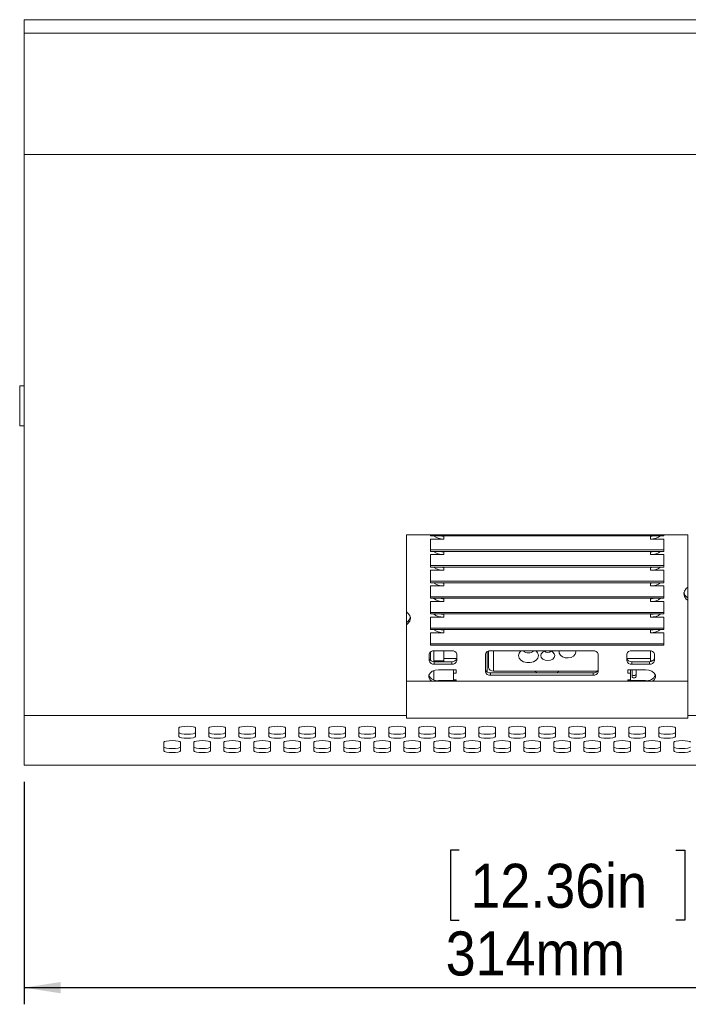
# Model space of a CAD drawing. Header units: millimetres. Extents: x 5 to 273, y 7 to 200.
# Tile 3 of 6: x 62 to 102, y 67 to 126. Entities that reach past the tile are written whole.
import ezdxf

# ---------------------------------------------------------------- set-up
doc = ezdxf.new("R2010")
doc.units = ezdxf.units.MM
doc.layers.add('FORMAT', color=7, linetype='Continuous')
doc.styles.add('SLDTEXTSTYLE0', font='GOTHIC.TTF', dxfattribs={"width": 0.913})
doc.dimstyles.new('SLDDIMSTYLE0', dxfattribs={"dimtxt": 2.645833, "dimasz": 2.2, "dimexe": 0, "dimexo": 0.0625, "dimgap": 0.661458, "dimtad": 1, "dimlfac": 5, "dimrnd": 1e-09, "dimzin": 12, "dimdsep": 46, "dimtxsty": 'SLDTEXTSTYLE0', "dimsah": 1, "dimcen": 0.09, "dimadec": 0, "dimazin": 3, "dimtfac": 1, "dimtofl": 0, "dimtmove": 0, "dimatfit": 3, "dimfxl": 0, "dimfrac": 2, "dimtolj": 1, "dimtzin": 12, "dimarcsym": 0})

# ---------------------------------------------------------------- blocks, each defined once
blk = doc.blocks.new('*D2')
at = {"layer": 'FORMAT'}
for p, q in [((61.939, 80.347), (61.939, 66.985)), ((124.739, 80.347), (124.739, 66.985)), ((88.069, 76.253), (87.532, 76.253)), ((87.532, 76.253), (87.532, 72.049)), ((101.062, 76.253), (101.598, 76.253)), ((101.598, 76.253), (101.598, 72.049)), ((87.532, 72.049), (88.069, 72.049)), ((101.598, 72.049), (101.062, 72.049)), ((61.939, 67.985), (124.739, 67.985))]:
    blk.add_line(p, q, dxfattribs=at)
for points in [[(61.939, 67.985), (64.139, 67.645), (64.139, 68.325)], [(124.739, 67.985), (122.539, 68.325), (122.539, 67.645)]]:
    blk.add_solid(points, dxfattribs=at)
at = {"layer": 'FORMAT', "char_height": 2.6458, "attachment_point": 1, "style": 'SLDTEXTSTYLE0'}
for s, insert in [('12.36in', (88.739, 75.429, -11.349)), ('314mm', (87.252, 71.364, -11.349))]:
    blk.add_mtext(s, dxfattribs=dict(at, insert=insert))

msp = doc.modelspace()

# ---------------------------------------------------------------- linework, layer by layer
at = {"color": 7, "linetype": 'Continuous', "lineweight": 15}
for p, q in [((124.7389, 126.1473), (61.9389, 126.1473)), ((61.9389, 126.1473), (61.9389, 125.3397)), ((124.7389, 125.3397), (61.9389, 125.3397)), ((61.9389, 125.3397), (61.9389, 118.049)), ((124.7389, 118.049), (61.9389, 118.049)), ((61.9389, 118.049), (61.9389, 84.3384)), ((61.9389, 104.1473), (61.6794, 104.1473)), ((61.6794, 101.7473), (61.9389, 101.7473)), ((84.8889, 95.196), (101.7889, 95.196)), ((84.8889, 95.196), (84.8889, 84.3384)), ((86.3389, 95.196), (86.3389, 95.1372)), ((100.3389, 95.1372), (86.3389, 95.1372)), ((87.1389, 94.9435), (86.3389, 94.9435)), ((86.3389, 94.2827), (86.3389, 94.9435)), ((87.1389, 95.1154), (87.1389, 94.9435)), ((99.5389, 94.9435), (99.5389, 95.1154)), ((100.3389, 94.9435), (99.5389, 94.9435)), ((100.3389, 95.1372), (100.3389, 95.196)), ((100.3389, 94.9435), (100.3389, 94.2827)), ((101.7889, 95.196), (101.7889, 84.3384)), ((100.3389, 94.2827), (86.3389, 94.2827)), ((86.3389, 94.2827), (86.3389, 94.1976)), ((100.3389, 94.1976), (86.3389, 94.1976)), ((87.1389, 94.1757), (87.1389, 94.0038)), ((99.5389, 94.0038), (99.5389, 94.1757)), ((100.3389, 94.1976), (100.3389, 94.2827)), ((87.1389, 94.0038), (86.3389, 94.0038)), ((86.3389, 93.343), (86.3389, 94.0038)), ((100.3389, 94.0038), (99.5389, 94.0038)), ((100.3389, 94.0038), (100.3389, 93.343)), ((100.3389, 93.343), (86.3389, 93.343)), ((86.3389, 93.343), (86.3389, 93.2579)), ((100.3389, 93.2579), (86.3389, 93.2579)), ((87.1389, 93.0641), (86.3389, 93.0641)), ((86.3389, 92.4033), (86.3389, 93.0641)), ((87.1389, 93.236), (87.1389, 93.0641)), ((99.5389, 93.0641), (99.5389, 93.236)), ((100.3389, 93.0641), (99.5389, 93.0641)), ((100.3389, 93.2579), (100.3389, 93.343)), ((100.3389, 93.0641), (100.3389, 92.4033)), ((100.3389, 92.4033), (86.3389, 92.4033)), ((86.3389, 92.4033), (86.3389, 92.3182)), ((100.3389, 92.3182), (86.3389, 92.3182)), ((87.1389, 92.2963), (87.1389, 92.1244)), ((99.5389, 92.1244), (99.5389, 92.2963)), ((100.3389, 92.3182), (100.3389, 92.4033)), ((87.1389, 92.1244), (86.3389, 92.1244)), ((86.3389, 91.4637), (86.3389, 92.1244)), ((100.3389, 92.1244), (99.5389, 92.1244)), ((100.3389, 92.1244), (100.3389, 91.4637)), ((100.3389, 91.4637), (86.3389, 91.4637)), ((86.3389, 91.4637), (86.3389, 91.3785)), ((100.3389, 91.3785), (86.3389, 91.3785)), ((87.1389, 91.1847), (86.3389, 91.1847)), ((86.3389, 90.524), (86.3389, 91.1847)), ((87.1389, 91.3566), (87.1389, 91.1847)), ((99.5389, 91.1847), (99.5389, 91.3566)), ((100.3389, 91.1847), (99.5389, 91.1847)), ((100.3389, 91.3785), (100.3389, 91.4637)), ((100.3389, 91.1847), (100.3389, 90.524)), ((100.3389, 90.524), (86.3389, 90.524)), ((86.3389, 90.524), (86.3389, 90.4388)), ((100.3389, 90.4388), (100.3389, 90.524)), ((100.3389, 90.4388), (86.3389, 90.4388)), ((87.1389, 90.245), (86.3389, 90.245)), ((86.3389, 89.5843), (86.3389, 90.245)), ((87.1389, 90.417), (87.1389, 90.245)), ((99.5389, 90.245), (99.5389, 90.417)), ((100.3389, 90.245), (99.5389, 90.245)), ((100.3389, 90.245), (100.3389, 89.5843)), ((100.3389, 89.5843), (86.3389, 89.5843)), ((86.3389, 89.5843), (86.3389, 89.4991)), ((100.3389, 89.4991), (86.3389, 89.4991)), ((87.1389, 89.4773), (87.1389, 89.3054)), ((99.5389, 89.3054), (99.5389, 89.4773)), ((100.3389, 89.4991), (100.3389, 89.5843)), ((87.1389, 89.3054), (86.3389, 89.3054)), ((86.3389, 88.6446), (86.3389, 89.3054)), ((100.3389, 89.3054), (99.5389, 89.3054)), ((100.3389, 89.3054), (100.3389, 88.6446)), ((100.3389, 88.6446), (86.3389, 88.6446)), ((86.3389, 88.6446), (86.3389, 88.5594)), ((100.3389, 88.5594), (86.3389, 88.5594)), ((86.3389, 87.637), (86.3389, 88.1653)), ((86.5389, 87.573), (86.5389, 88.2293)), ((87.6189, 88.2298), (86.5589, 88.2298)), ((87.1389, 87.7654), (87.1389, 88.2298)), ((89.7389, 86.9527), (89.7389, 88.1785)), ((89.8189, 87.218), (89.8189, 88.213)), ((89.9389, 88.2298), (96.0989, 88.2298)), ((95.0589, 88.1526), (95.0471, 88.2298)), ((98.4189, 88.2298), (99.4789, 88.2298)), ((99.5389, 87.7654), (99.5389, 88.2257)), ((100.3389, 88.5594), (100.3389, 88.6446)), ((86.2589, 88.0284), (86.2589, 87.6257)), ((87.1389, 87.6309), (86.5389, 87.6309)), ((86.5589, 87.4243), (86.5589, 87.5726)), ((87.6189, 87.5726), (86.5589, 87.5726)), ((87.9186, 87.7654), (87.1389, 87.7654)), ((87.1389, 87.5726), (87.1389, 87.7654)), ((87.6189, 87.4243), (87.6189, 87.5726)), ((87.9189, 88.0284), (87.9189, 87.6257)), ((89.6389, 88.0284), (89.6389, 86.9545)), ((96.3989, 88.0284), (96.3989, 86.9545)), ((98.1189, 88.0284), (98.1189, 87.6257)), ((99.5389, 87.7654), (98.1192, 87.7654)), ((98.4189, 87.4243), (98.4189, 87.5726)), ((98.4189, 87.5726), (99.4789, 87.5726)), ((99.4789, 87.4243), (99.4789, 87.5726)), ((99.5389, 87.7654), (99.5389, 87.5766)), ((99.69, 87.6309), (99.5389, 87.6309)), ((99.7789, 88.0284), (99.7789, 87.6257)), ((86.5389, 87.0386), (86.5389, 86.4817)), ((87.6189, 87.4243), (86.5589, 87.4243)), ((86.8289, 87.0887), (87.8889, 87.0887)), ((87.7289, 86.8874), (87.7289, 87.0815)), ((87.8889, 87.0887), (87.8889, 86.8874)), ((96.3639, 87.0083), (90.1189, 87.0083)), ((98.1889, 87.0887), (99.2489, 87.0887)), ((98.1889, 87.0887), (98.1889, 86.8874)), ((98.3489, 86.8874), (98.3489, 87.0815)), ((98.4189, 87.4243), (99.4789, 87.4243)), ((98.4389, 87.0533), (98.4389, 86.6774)), ((98.6789, 86.6774), (98.6789, 87.0533)), ((84.8889, 86.3972), (101.7889, 86.3972)), ((87.8889, 86.4315), (86.8289, 86.4315)), ((87.7289, 86.8874), (87.7289, 86.4846)), ((87.7289, 86.8874), (87.8889, 86.8874)), ((87.7289, 86.4846), (87.8889, 86.4846)), ((87.8889, 86.4846), (87.8889, 86.3972)), ((89.9389, 86.7531), (89.9389, 86.9014)), ((89.9389, 86.9014), (96.0989, 86.9014)), ((89.9389, 86.7531), (96.0989, 86.7531)), ((96.0989, 86.7531), (96.0989, 86.9014)), ((98.3489, 86.8874), (98.1889, 86.8874)), ((98.3489, 86.4846), (98.1889, 86.4846)), ((98.1889, 86.4846), (98.1889, 86.3972)), ((99.2489, 86.4315), (98.1889, 86.4315)), ((98.3489, 86.8874), (98.3489, 86.4846)), ((84.8889, 84.3384), (61.9389, 84.3384)), ((61.9389, 84.3384), (61.9389, 81.3473)), ((84.8889, 84.3384), (84.8889, 84.1771)), ((84.8889, 84.1771), (101.7889, 84.1771)), ((124.7389, 84.3384), (101.7889, 84.3384)), ((101.7889, 84.3384), (101.7889, 84.1771)), ((71.2389, 83.0712), (71.2389, 83.5958)), ((72.2389, 83.5958), (72.2389, 83.0712)), ((73.0389, 83.0712), (73.0389, 83.5958)), ((74.0389, 83.5958), (74.0389, 83.0712)), ((74.8389, 83.0712), (74.8389, 83.5958)), ((75.8389, 83.5958), (75.8389, 83.0712)), ((76.6389, 83.0712), (76.6389, 83.5958)), ((77.6389, 83.5958), (77.6389, 83.0712)), ((78.4389, 83.0712), (78.4389, 83.5958)), ((79.4389, 83.5958), (79.4389, 83.0712)), ((80.2389, 83.0712), (80.2389, 83.5958)), ((81.2389, 83.5958), (81.2389, 83.0712)), ((82.0389, 83.0712), (82.0389, 83.5958)), ((83.0389, 83.5958), (83.0389, 83.0712)), ((83.8389, 83.0712), (83.8389, 83.5958)), ((84.8389, 83.5958), (84.8389, 83.0712)), ((85.6389, 83.0712), (85.6389, 83.5958)), ((86.6389, 83.5958), (86.6389, 83.0712)), ((87.4389, 83.0712), (87.4389, 83.5958)), ((88.4389, 83.5958), (88.4389, 83.0712)), ((89.2389, 83.0712), (89.2389, 83.5958)), ((90.2389, 83.5958), (90.2389, 83.0712)), ((91.0389, 83.0712), (91.0389, 83.5958)), ((92.0389, 83.5958), (92.0389, 83.0712)), ((92.8389, 83.5958), (92.8389, 83.0712)), ((93.8389, 83.0712), (93.8389, 83.5958)), ((94.6389, 83.5958), (94.6389, 83.0712)), ((95.6389, 83.0712), (95.6389, 83.5958)), ((96.4389, 83.5958), (96.4389, 83.0712)), ((97.4389, 83.0712), (97.4389, 83.5958)), ((98.2389, 83.5958), (98.2389, 83.0712)), ((99.2389, 83.0712), (99.2389, 83.5958)), ((100.0389, 83.5958), (100.0389, 83.0712)), ((101.0389, 83.0712), (101.0389, 83.5958)), ((70.3389, 82.2092), (70.3389, 82.7339)), ((71.3389, 82.7339), (71.3389, 82.2092)), ((72.1389, 82.2092), (72.1389, 82.7339)), ((73.1389, 82.7339), (73.1389, 82.2092)), ((73.9389, 82.2092), (73.9389, 82.7339)), ((74.9389, 82.7339), (74.9389, 82.2092)), ((75.7389, 82.2092), (75.7389, 82.7339)), ((76.7389, 82.7339), (76.7389, 82.2092)), ((77.5389, 82.2092), (77.5389, 82.7339)), ((78.5389, 82.7339), (78.5389, 82.2092)), ((79.3389, 82.2092), (79.3389, 82.7339)), ((80.3389, 82.7339), (80.3389, 82.2092)), ((81.1389, 82.2092), (81.1389, 82.7339)), ((82.1389, 82.7339), (82.1389, 82.2092)), ((82.9389, 82.2092), (82.9389, 82.7339)), ((83.9389, 82.7339), (83.9389, 82.2092)), ((84.7389, 82.2092), (84.7389, 82.7339)), ((85.7389, 82.7339), (85.7389, 82.2092)), ((86.5389, 82.2092), (86.5389, 82.7339)), ((87.5389, 82.7339), (87.5389, 82.2092)), ((88.3389, 82.2092), (88.3389, 82.7339)), ((89.3389, 82.7339), (89.3389, 82.2092)), ((90.1389, 82.2092), (90.1389, 82.7339)), ((91.1389, 82.7339), (91.1389, 82.2092)), ((91.9389, 82.2092), (91.9389, 82.7339)), ((92.9389, 82.7339), (92.9389, 82.2092)), ((93.7389, 82.7339), (93.7389, 82.2092)), ((94.7389, 82.2092), (94.7389, 82.7339)), ((95.5389, 82.7339), (95.5389, 82.2092)), ((96.5389, 82.2092), (96.5389, 82.7339)), ((97.3389, 82.7339), (97.3389, 82.2092)), ((98.3389, 82.2092), (98.3389, 82.7339)), ((99.1389, 82.7339), (99.1389, 82.2092)), ((100.1389, 82.2092), (100.1389, 82.7339)), ((100.9389, 82.7339), (100.9389, 82.2092)), ((116.3389, 81.3473), (61.9389, 81.3473))]:
    msp.add_line(p, q, dxfattribs=at)
at = {"color": 8, "linetype": 'Continuous', "lineweight": 15}
for p, q in [((61.6794, 104.1473), (61.6794, 101.7473)), ((90.1189, 88.2298), (90.1189, 87.0083)), ((86.8289, 86.3972), (86.8289, 86.4315)), ((99.2489, 86.3972), (99.2489, 86.4315))]:
    msp.add_line(p, q, dxfattribs=at)
at = {"color": 7, "linetype": 'Continuous', "lineweight": 15, "flags": 128}
for points in [[(101.7889, 92.0428), (101.6917, 91.9685), (101.578, 91.8188), (101.5389, 91.6529), (101.578, 91.487), (101.6917, 91.3373), (101.7889, 91.263)], [(84.8889, 89.7863), (84.9861, 89.8606), (85.0997, 90.0103), (85.1389, 90.1763), (85.0997, 90.3422), (84.9861, 90.4919), (84.8939, 90.563)], [(84.8889, 90.5536), (84.891, 90.5575), (84.8939, 90.563)], [(91.7788, 88.2298), (91.7593, 88.2139), (91.6551, 88.0849), (91.6189, 87.9381), (91.6551, 87.7913), (91.7593, 87.6622), (91.9189, 87.5665), (92.1147, 87.5155), (92.3231, 87.5155), (92.5189, 87.5665), (92.6785, 87.6622), (92.7827, 87.7913), (92.8189, 87.9381), (92.8189, 87.9381)], [(93.2785, 88.2298), (93.2182, 88.2156), (93.0819, 88.1505), (92.9909, 88.053), (92.9589, 87.9381), (92.9909, 87.8231), (93.0819, 87.7257), (93.2182, 87.6606), (93.3789, 87.6377), (93.5396, 87.6606), (93.6759, 87.7257), (93.7669, 87.8231), (93.7989, 87.9381), (93.7989, 87.9381)], [(94.0707, 88.2298), (94.0674, 88.2184), (94.0674, 88.0869), (94.1338, 87.9644), (94.2576, 87.8673), (94.4221, 87.8087), (94.605, 87.7966), (94.7818, 87.8325), (94.9284, 87.9117), (95.0251, 88.0235), (95.0589, 88.1526), (95.0589, 88.1526)], [(86.8289, 87.0887), (86.6237, 87.0644), (86.4432, 86.9945), (86.3093, 86.8874), (86.238, 86.7559), (86.238, 86.6161), (86.3093, 86.4846), (86.4107, 86.3972)], [(92.5922, 87.0083), (92.6274, 86.9809), (92.769, 86.9014)], [(93.9088, 86.9014), (94.0503, 86.9809), (94.0856, 87.0083)], [(98.4511, 87.0887), (98.448, 87.0841), (98.4389, 87.0533)], [(98.6789, 87.0533), (98.6698, 87.0841), (98.6667, 87.0887)], [(99.667, 86.3972), (99.7685, 86.4846), (99.8398, 86.6161), (99.8398, 86.7559), (99.7685, 86.8874), (99.6346, 86.9945), (99.4541, 87.0644), (99.2489, 87.0887)], [(98.4389, 86.8257), (98.448, 86.7949), (98.474, 86.7687), (98.513, 86.7513), (98.5589, 86.7452), (98.6048, 86.7513), (98.6437, 86.7687), (98.6698, 86.7949), (98.6789, 86.8257)], [(98.4389, 86.6774), (98.448, 86.6466), (98.474, 86.6205), (98.513, 86.603), (98.5589, 86.5969), (98.6048, 86.603), (98.6437, 86.6205), (98.6698, 86.6466), (98.6789, 86.6774)], [(71.2389, 83.5958), (71.277, 83.6317), (71.3853, 83.6621), (71.5475, 83.6824), (71.7389, 83.6895), (71.9302, 83.6824), (72.0924, 83.6621), (72.2008, 83.6317), (72.2389, 83.5958)], [(73.0389, 83.5958), (73.077, 83.6317), (73.1853, 83.6621), (73.3476, 83.6824), (73.5389, 83.6895), (73.7302, 83.6824), (73.8924, 83.6621), (74.0008, 83.6317), (74.0389, 83.5958)], [(74.8389, 83.5958), (74.877, 83.6317), (74.9853, 83.6621), (75.1475, 83.6824), (75.3389, 83.6895), (75.5302, 83.6824), (75.6924, 83.6621), (75.8008, 83.6317), (75.8389, 83.5958)], [(76.6389, 83.5958), (76.677, 83.6317), (76.7853, 83.6621), (76.9476, 83.6824), (77.1389, 83.6895), (77.3302, 83.6824), (77.4924, 83.6621), (77.6008, 83.6317), (77.6389, 83.5958)], [(78.4389, 83.5958), (78.477, 83.6317), (78.5853, 83.6621), (78.7475, 83.6824), (78.9389, 83.6895), (79.1302, 83.6824), (79.2924, 83.6621), (79.4008, 83.6317), (79.4389, 83.5958)], [(80.2389, 83.5958), (80.277, 83.6317), (80.3853, 83.6621), (80.5476, 83.6824), (80.7389, 83.6895), (80.9302, 83.6824), (81.0924, 83.6621), (81.2008, 83.6317), (81.2389, 83.5958)], [(82.0389, 83.5958), (82.077, 83.6317), (82.1853, 83.6621), (82.3475, 83.6824), (82.5389, 83.6895), (82.7302, 83.6824), (82.8924, 83.6621), (83.0008, 83.6317), (83.0389, 83.5958)], [(83.8389, 83.5958), (83.877, 83.6317), (83.9853, 83.6621), (84.1475, 83.6824), (84.3389, 83.6895), (84.5302, 83.6824), (84.6924, 83.6621), (84.8008, 83.6317), (84.8389, 83.5958)], [(85.6389, 83.5958), (85.677, 83.6317), (85.7853, 83.6621), (85.9475, 83.6824), (86.1389, 83.6895), (86.3302, 83.6824), (86.4924, 83.6621), (86.6008, 83.6317), (86.6389, 83.5958)], [(87.4389, 83.5958), (87.477, 83.6317), (87.5853, 83.6621), (87.7475, 83.6824), (87.9389, 83.6895), (88.1302, 83.6824), (88.2924, 83.6621), (88.4008, 83.6317), (88.4389, 83.5958)], [(89.2389, 83.5958), (89.277, 83.6317), (89.3853, 83.6621), (89.5476, 83.6824), (89.7389, 83.6895), (89.9302, 83.6824), (90.0924, 83.6621), (90.2008, 83.6317), (90.2389, 83.5958)], [(91.0389, 83.5958), (91.077, 83.6317), (91.1853, 83.6621), (91.3475, 83.6824), (91.5389, 83.6895), (91.7302, 83.6824), (91.8924, 83.6621), (92.0008, 83.6317), (92.0389, 83.5958)], [(93.8389, 83.5958), (93.8008, 83.6317), (93.6924, 83.6621), (93.5302, 83.6824), (93.3389, 83.6895), (93.1475, 83.6824), (92.9853, 83.6621), (92.877, 83.6317), (92.8389, 83.5958)], [(95.6389, 83.5958), (95.6008, 83.6317), (95.4924, 83.6621), (95.3302, 83.6824), (95.1389, 83.6895), (94.9475, 83.6824), (94.7853, 83.6621), (94.677, 83.6317), (94.6389, 83.5958)], [(97.4389, 83.5958), (97.4008, 83.6317), (97.2924, 83.6621), (97.1302, 83.6824), (96.9389, 83.6895), (96.7475, 83.6824), (96.5853, 83.6621), (96.477, 83.6317), (96.4389, 83.5958)], [(99.2389, 83.5958), (99.2008, 83.6317), (99.0924, 83.6621), (98.9302, 83.6824), (98.7389, 83.6895), (98.5476, 83.6824), (98.3853, 83.6621), (98.277, 83.6317), (98.2389, 83.5958)], [(101.0389, 83.5958), (101.0008, 83.6317), (100.8924, 83.6621), (100.7302, 83.6824), (100.5389, 83.6895), (100.3475, 83.6824), (100.1853, 83.6621), (100.077, 83.6317), (100.0389, 83.5958)], [(72.2389, 83.3069), (72.2008, 83.2711), (72.0924, 83.2407), (71.9302, 83.2204), (71.7389, 83.2132), (71.5475, 83.2204), (71.3853, 83.2407), (71.277, 83.2711), (71.2389, 83.3069)], [(72.2389, 83.0712), (72.2008, 83.0353), (72.0924, 83.0049), (71.9302, 82.9846), (71.7389, 82.9775), (71.5475, 82.9846), (71.3853, 83.0049), (71.277, 83.0353), (71.2389, 83.0712)], [(74.0389, 83.3069), (74.0008, 83.2711), (73.8924, 83.2407), (73.7302, 83.2204), (73.5389, 83.2132), (73.3476, 83.2204), (73.1853, 83.2407), (73.077, 83.2711), (73.0389, 83.3069)], [(74.0389, 83.0712), (74.0008, 83.0353), (73.8924, 83.0049), (73.7302, 82.9846), (73.5389, 82.9775), (73.3476, 82.9846), (73.1853, 83.0049), (73.077, 83.0353), (73.0389, 83.0712)], [(75.8389, 83.3069), (75.8008, 83.2711), (75.6924, 83.2407), (75.5302, 83.2204), (75.3389, 83.2132), (75.1475, 83.2204), (74.9853, 83.2407), (74.877, 83.2711), (74.8389, 83.3069)], [(75.8389, 83.0712), (75.8008, 83.0353), (75.6924, 83.0049), (75.5302, 82.9846), (75.3389, 82.9775), (75.1475, 82.9846), (74.9853, 83.0049), (74.877, 83.0353), (74.8389, 83.0712)], [(77.6389, 83.3069), (77.6008, 83.2711), (77.4924, 83.2407), (77.3302, 83.2204), (77.1389, 83.2132), (76.9476, 83.2204), (76.7853, 83.2407), (76.677, 83.2711), (76.6389, 83.3069)], [(77.6389, 83.0712), (77.6008, 83.0353), (77.4924, 83.0049), (77.3302, 82.9846), (77.1389, 82.9775), (76.9476, 82.9846), (76.7853, 83.0049), (76.677, 83.0353), (76.6389, 83.0712)], [(79.4389, 83.3069), (79.4008, 83.2711), (79.2924, 83.2407), (79.1302, 83.2204), (78.9389, 83.2132), (78.7475, 83.2204), (78.5853, 83.2407), (78.477, 83.2711), (78.4389, 83.3069)], [(79.4389, 83.0712), (79.4008, 83.0353), (79.2924, 83.0049), (79.1302, 82.9846), (78.9389, 82.9775), (78.7475, 82.9846), (78.5853, 83.0049), (78.477, 83.0353), (78.4389, 83.0712)], [(81.2389, 83.3069), (81.2008, 83.2711), (81.0924, 83.2407), (80.9302, 83.2204), (80.7389, 83.2132), (80.5476, 83.2204), (80.3853, 83.2407), (80.277, 83.2711), (80.2389, 83.3069)], [(81.2389, 83.0712), (81.2008, 83.0353), (81.0924, 83.0049), (80.9302, 82.9846), (80.7389, 82.9775), (80.5476, 82.9846), (80.3853, 83.0049), (80.277, 83.0353), (80.2389, 83.0712)], [(83.0389, 83.3069), (83.0008, 83.2711), (82.8924, 83.2407), (82.7302, 83.2204), (82.5389, 83.2132), (82.3475, 83.2204), (82.1853, 83.2407), (82.077, 83.2711), (82.0389, 83.3069)], [(83.0389, 83.0712), (83.0008, 83.0353), (82.8924, 83.0049), (82.7302, 82.9846), (82.5389, 82.9775), (82.3475, 82.9846), (82.1853, 83.0049), (82.077, 83.0353), (82.0389, 83.0712)], [(84.8389, 83.3069), (84.8008, 83.2711), (84.6924, 83.2407), (84.5302, 83.2204), (84.3389, 83.2132), (84.1475, 83.2204), (83.9853, 83.2407), (83.877, 83.2711), (83.8389, 83.3069)], [(84.8389, 83.0712), (84.8008, 83.0353), (84.6924, 83.0049), (84.5302, 82.9846), (84.3389, 82.9775), (84.1475, 82.9846), (83.9853, 83.0049), (83.877, 83.0353), (83.8389, 83.0712)], [(86.6389, 83.3069), (86.6008, 83.2711), (86.4924, 83.2407), (86.3302, 83.2204), (86.1389, 83.2132), (85.9475, 83.2204), (85.7853, 83.2407), (85.677, 83.2711), (85.6389, 83.3069)], [(86.6389, 83.0712), (86.6008, 83.0353), (86.4924, 83.0049), (86.3302, 82.9846), (86.1389, 82.9775), (85.9475, 82.9846), (85.7853, 83.0049), (85.677, 83.0353), (85.6389, 83.0712)], [(88.4389, 83.3069), (88.4008, 83.2711), (88.2924, 83.2407), (88.1302, 83.2204), (87.9389, 83.2132), (87.7475, 83.2204), (87.5853, 83.2407), (87.477, 83.2711), (87.4389, 83.3069)], [(88.4389, 83.0712), (88.4008, 83.0353), (88.2924, 83.0049), (88.1302, 82.9846), (87.9389, 82.9775), (87.7475, 82.9846), (87.5853, 83.0049), (87.477, 83.0353), (87.4389, 83.0712)], [(90.2389, 83.3069), (90.2008, 83.2711), (90.0924, 83.2407), (89.9302, 83.2204), (89.7389, 83.2132), (89.5476, 83.2204), (89.3853, 83.2407), (89.277, 83.2711), (89.2389, 83.3069)], [(90.2389, 83.0712), (90.2008, 83.0353), (90.0924, 83.0049), (89.9302, 82.9846), (89.7389, 82.9775), (89.5476, 82.9846), (89.3853, 83.0049), (89.277, 83.0353), (89.2389, 83.0712)], [(92.0389, 83.3069), (92.0008, 83.2711), (91.8924, 83.2407), (91.7302, 83.2204), (91.5389, 83.2132), (91.3475, 83.2204), (91.1853, 83.2407), (91.077, 83.2711), (91.0389, 83.3069)], [(92.0389, 83.0712), (92.0008, 83.0353), (91.8924, 83.0049), (91.7302, 82.9846), (91.5389, 82.9775), (91.3475, 82.9846), (91.1853, 83.0049), (91.077, 83.0353), (91.0389, 83.0712)], [(92.8389, 83.3069), (92.877, 83.2711), (92.9853, 83.2407), (93.1475, 83.2204), (93.3389, 83.2132), (93.5302, 83.2204), (93.6924, 83.2407), (93.8008, 83.2711), (93.8389, 83.3069)], [(92.8389, 83.0712), (92.877, 83.0353), (92.9853, 83.0049), (93.1475, 82.9846), (93.3389, 82.9775), (93.5302, 82.9846), (93.6924, 83.0049), (93.8008, 83.0353), (93.8389, 83.0712)], [(94.6389, 83.3069), (94.677, 83.2711), (94.7853, 83.2407), (94.9475, 83.2204), (95.1389, 83.2132), (95.3302, 83.2204), (95.4924, 83.2407), (95.6008, 83.2711), (95.6389, 83.3069)], [(94.6389, 83.0712), (94.677, 83.0353), (94.7853, 83.0049), (94.9475, 82.9846), (95.1389, 82.9775), (95.3302, 82.9846), (95.4924, 83.0049), (95.6008, 83.0353), (95.6389, 83.0712)], [(96.4389, 83.3069), (96.477, 83.2711), (96.5853, 83.2407), (96.7475, 83.2204), (96.9389, 83.2132), (97.1302, 83.2204), (97.2924, 83.2407), (97.4008, 83.2711), (97.4389, 83.3069)], [(96.4389, 83.0712), (96.477, 83.0353), (96.5853, 83.0049), (96.7475, 82.9846), (96.9389, 82.9775), (97.1302, 82.9846), (97.2924, 83.0049), (97.4008, 83.0353), (97.4389, 83.0712)], [(98.2389, 83.3069), (98.277, 83.2711), (98.3853, 83.2407), (98.5476, 83.2204), (98.7389, 83.2132), (98.9302, 83.2204), (99.0924, 83.2407), (99.2008, 83.2711), (99.2389, 83.3069)], [(98.2389, 83.0712), (98.277, 83.0353), (98.3853, 83.0049), (98.5476, 82.9846), (98.7389, 82.9775), (98.9302, 82.9846), (99.0924, 83.0049), (99.2008, 83.0353), (99.2389, 83.0712)], [(100.0389, 83.3069), (100.077, 83.2711), (100.1853, 83.2407), (100.3475, 83.2204), (100.5389, 83.2132), (100.7302, 83.2204), (100.8924, 83.2407), (101.0008, 83.2711), (101.0389, 83.3069)], [(100.0389, 83.0712), (100.077, 83.0353), (100.1853, 83.0049), (100.3475, 82.9846), (100.5389, 82.9775), (100.7302, 82.9846), (100.8924, 83.0049), (101.0008, 83.0353), (101.0389, 83.0712)], [(70.3389, 82.7339), (70.377, 82.7697), (70.4853, 82.8001), (70.6475, 82.8204), (70.8389, 82.8276), (71.0302, 82.8204), (71.1924, 82.8001), (71.3008, 82.7697), (71.3389, 82.7339)], [(71.3389, 82.445), (71.3008, 82.4091), (71.1924, 82.3787), (71.0302, 82.3584), (70.8389, 82.3513), (70.6475, 82.3584), (70.4853, 82.3787), (70.377, 82.4091), (70.3389, 82.445)], [(72.1389, 82.7339), (72.177, 82.7697), (72.2853, 82.8001), (72.4476, 82.8204), (72.6389, 82.8276), (72.8302, 82.8204), (72.9924, 82.8001), (73.1008, 82.7697), (73.1389, 82.7339)], [(73.1389, 82.445), (73.1008, 82.4091), (72.9924, 82.3787), (72.8302, 82.3584), (72.6389, 82.3513), (72.4476, 82.3584), (72.2853, 82.3787), (72.177, 82.4091), (72.1389, 82.445)], [(73.9389, 82.7339), (73.977, 82.7697), (74.0853, 82.8001), (74.2475, 82.8204), (74.4389, 82.8276), (74.6302, 82.8204), (74.7924, 82.8001), (74.9008, 82.7697), (74.9389, 82.7339)], [(74.9389, 82.445), (74.9008, 82.4091), (74.7924, 82.3787), (74.6302, 82.3584), (74.4389, 82.3513), (74.2475, 82.3584), (74.0853, 82.3787), (73.977, 82.4091), (73.9389, 82.445)], [(75.7389, 82.7339), (75.777, 82.7697), (75.8853, 82.8001), (76.0475, 82.8204), (76.2389, 82.8276), (76.4302, 82.8204), (76.5924, 82.8001), (76.7008, 82.7697), (76.7389, 82.7339)], [(76.7389, 82.445), (76.7008, 82.4091), (76.5924, 82.3787), (76.4302, 82.3584), (76.2389, 82.3513), (76.0475, 82.3584), (75.8853, 82.3787), (75.777, 82.4091), (75.7389, 82.445)], [(77.5389, 82.7339), (77.577, 82.7697), (77.6853, 82.8001), (77.8476, 82.8204), (78.0389, 82.8276), (78.2302, 82.8204), (78.3924, 82.8001), (78.5008, 82.7697), (78.5389, 82.7339)], [(78.5389, 82.445), (78.5008, 82.4091), (78.3924, 82.3787), (78.2302, 82.3584), (78.0389, 82.3513), (77.8476, 82.3584), (77.6853, 82.3787), (77.577, 82.4091), (77.5389, 82.445)], [(79.3389, 82.7339), (79.377, 82.7697), (79.4853, 82.8001), (79.6475, 82.8204), (79.8389, 82.8276), (80.0302, 82.8204), (80.1924, 82.8001), (80.3008, 82.7697), (80.3389, 82.7339)], [(80.3389, 82.445), (80.3008, 82.4091), (80.1924, 82.3787), (80.0302, 82.3584), (79.8389, 82.3513), (79.6475, 82.3584), (79.4853, 82.3787), (79.377, 82.4091), (79.3389, 82.445)], [(81.1389, 82.7339), (81.177, 82.7697), (81.2853, 82.8001), (81.4475, 82.8204), (81.6389, 82.8276), (81.8302, 82.8204), (81.9924, 82.8001), (82.1008, 82.7697), (82.1389, 82.7339)], [(82.1389, 82.445), (82.1008, 82.4091), (81.9924, 82.3787), (81.8302, 82.3584), (81.6389, 82.3513), (81.4475, 82.3584), (81.2853, 82.3787), (81.177, 82.4091), (81.1389, 82.445)], [(82.9389, 82.7339), (82.977, 82.7697), (83.0853, 82.8001), (83.2475, 82.8204), (83.4389, 82.8276), (83.6302, 82.8204), (83.7924, 82.8001), (83.9008, 82.7697), (83.9389, 82.7339)], [(83.9389, 82.445), (83.9008, 82.4091), (83.7924, 82.3787), (83.6302, 82.3584), (83.4389, 82.3513), (83.2475, 82.3584), (83.0853, 82.3787), (82.977, 82.4091), (82.9389, 82.445)], [(84.7389, 82.7339), (84.777, 82.7697), (84.8853, 82.8001), (85.0476, 82.8204), (85.2389, 82.8276), (85.4302, 82.8204), (85.5924, 82.8001), (85.7008, 82.7697), (85.7389, 82.7339)], [(85.7389, 82.445), (85.7008, 82.4091), (85.5924, 82.3787), (85.4302, 82.3584), (85.2389, 82.3513), (85.0476, 82.3584), (84.8853, 82.3787), (84.777, 82.4091), (84.7389, 82.445)], [(86.5389, 82.7339), (86.577, 82.7697), (86.6853, 82.8001), (86.8476, 82.8204), (87.0389, 82.8276), (87.2302, 82.8204), (87.3924, 82.8001), (87.5008, 82.7697), (87.5389, 82.7339)], [(87.5389, 82.445), (87.5008, 82.4091), (87.3924, 82.3787), (87.2302, 82.3584), (87.0389, 82.3513), (86.8476, 82.3584), (86.6853, 82.3787), (86.577, 82.4091), (86.5389, 82.445)], [(88.3389, 82.7339), (88.377, 82.7697), (88.4853, 82.8001), (88.6475, 82.8204), (88.8389, 82.8276), (89.0302, 82.8204), (89.1924, 82.8001), (89.3008, 82.7697), (89.3389, 82.7339)], [(89.3389, 82.445), (89.3008, 82.4091), (89.1924, 82.3787), (89.0302, 82.3584), (88.8389, 82.3513), (88.6475, 82.3584), (88.4853, 82.3787), (88.377, 82.4091), (88.3389, 82.445)], [(90.1389, 82.7339), (90.177, 82.7697), (90.2853, 82.8001), (90.4475, 82.8204), (90.6389, 82.8276), (90.8302, 82.8204), (90.9924, 82.8001), (91.1008, 82.7697), (91.1389, 82.7339)], [(91.1389, 82.445), (91.1008, 82.4091), (90.9924, 82.3787), (90.8302, 82.3584), (90.6389, 82.3513), (90.4475, 82.3584), (90.2853, 82.3787), (90.177, 82.4091), (90.1389, 82.445)], [(91.9389, 82.7339), (91.977, 82.7697), (92.0853, 82.8001), (92.2475, 82.8204), (92.4389, 82.8276), (92.6302, 82.8204), (92.7924, 82.8001), (92.9008, 82.7697), (92.9389, 82.7339)], [(92.9389, 82.445), (92.9008, 82.4091), (92.7924, 82.3787), (92.6302, 82.3584), (92.4389, 82.3513), (92.2475, 82.3584), (92.0853, 82.3787), (91.977, 82.4091), (91.9389, 82.445)], [(94.7389, 82.7339), (94.7008, 82.7697), (94.5924, 82.8001), (94.4302, 82.8204), (94.2389, 82.8276), (94.0475, 82.8204), (93.8853, 82.8001), (93.777, 82.7697), (93.7389, 82.7339)], [(93.7389, 82.445), (93.777, 82.4091), (93.8853, 82.3787), (94.0475, 82.3584), (94.2389, 82.3513), (94.4302, 82.3584), (94.5924, 82.3787), (94.7008, 82.4091), (94.7389, 82.445)], [(96.5389, 82.7339), (96.5008, 82.7697), (96.3924, 82.8001), (96.2302, 82.8204), (96.0389, 82.8276), (95.8475, 82.8204), (95.6853, 82.8001), (95.577, 82.7697), (95.5389, 82.7339)], [(95.5389, 82.445), (95.577, 82.4091), (95.6853, 82.3787), (95.8475, 82.3584), (96.0389, 82.3513), (96.2302, 82.3584), (96.3924, 82.3787), (96.5008, 82.4091), (96.5389, 82.445)], [(98.3389, 82.7339), (98.3008, 82.7697), (98.1924, 82.8001), (98.0302, 82.8204), (97.8389, 82.8276), (97.6476, 82.8204), (97.4853, 82.8001), (97.377, 82.7697), (97.3389, 82.7339)], [(97.3389, 82.445), (97.377, 82.4091), (97.4853, 82.3787), (97.6476, 82.3584), (97.8389, 82.3513), (98.0302, 82.3584), (98.1924, 82.3787), (98.3008, 82.4091), (98.3389, 82.445)], [(100.1389, 82.7339), (100.1008, 82.7697), (99.9924, 82.8001), (99.8302, 82.8204), (99.6389, 82.8276), (99.4475, 82.8204), (99.2853, 82.8001), (99.177, 82.7697), (99.1389, 82.7339)], [(99.1389, 82.445), (99.177, 82.4091), (99.2853, 82.3787), (99.4475, 82.3584), (99.6389, 82.3513), (99.8302, 82.3584), (99.9924, 82.3787), (100.1008, 82.4091), (100.1389, 82.445)], [(101.9389, 82.7339), (101.9008, 82.7697), (101.7924, 82.8001), (101.6302, 82.8204), (101.4389, 82.8276), (101.2475, 82.8204), (101.0853, 82.8001), (100.977, 82.7697), (100.9389, 82.7339)], [(100.9389, 82.445), (100.977, 82.4091), (101.0853, 82.3787), (101.2475, 82.3584), (101.4389, 82.3513), (101.6302, 82.3584), (101.7924, 82.3787), (101.9008, 82.4091), (101.9389, 82.445)], [(71.3389, 82.2092), (71.3008, 82.1734), (71.1924, 82.143), (71.0302, 82.1227), (70.8389, 82.1155), (70.6475, 82.1227), (70.4853, 82.143), (70.377, 82.1734), (70.3389, 82.2092)], [(73.1389, 82.2092), (73.1008, 82.1734), (72.9924, 82.143), (72.8302, 82.1227), (72.6389, 82.1155), (72.4476, 82.1227), (72.2853, 82.143), (72.177, 82.1734), (72.1389, 82.2092)], [(74.9389, 82.2092), (74.9008, 82.1734), (74.7924, 82.143), (74.6302, 82.1227), (74.4389, 82.1155), (74.2475, 82.1227), (74.0853, 82.143), (73.977, 82.1734), (73.9389, 82.2092)], [(76.7389, 82.2092), (76.7008, 82.1734), (76.5924, 82.143), (76.4302, 82.1227), (76.2389, 82.1155), (76.0475, 82.1227), (75.8853, 82.143), (75.777, 82.1734), (75.7389, 82.2092)], [(78.5389, 82.2092), (78.5008, 82.1734), (78.3924, 82.143), (78.2302, 82.1227), (78.0389, 82.1155), (77.8476, 82.1227), (77.6853, 82.143), (77.577, 82.1734), (77.5389, 82.2092)], [(80.3389, 82.2092), (80.3008, 82.1734), (80.1924, 82.143), (80.0302, 82.1227), (79.8389, 82.1155), (79.6475, 82.1227), (79.4853, 82.143), (79.377, 82.1734), (79.3389, 82.2092)], [(82.1389, 82.2092), (82.1008, 82.1734), (81.9924, 82.143), (81.8302, 82.1227), (81.6389, 82.1155), (81.4475, 82.1227), (81.2853, 82.143), (81.177, 82.1734), (81.1389, 82.2092)], [(83.9389, 82.2092), (83.9008, 82.1734), (83.7924, 82.143), (83.6302, 82.1227), (83.4389, 82.1155), (83.2475, 82.1227), (83.0853, 82.143), (82.977, 82.1734), (82.9389, 82.2092)], [(85.7389, 82.2092), (85.7008, 82.1734), (85.5924, 82.143), (85.4302, 82.1227), (85.2389, 82.1155), (85.0476, 82.1227), (84.8853, 82.143), (84.777, 82.1734), (84.7389, 82.2092)], [(87.5389, 82.2092), (87.5008, 82.1734), (87.3924, 82.143), (87.2302, 82.1227), (87.0389, 82.1155), (86.8476, 82.1227), (86.6853, 82.143), (86.577, 82.1734), (86.5389, 82.2092)], [(89.3389, 82.2092), (89.3008, 82.1734), (89.1924, 82.143), (89.0302, 82.1227), (88.8389, 82.1155), (88.6475, 82.1227), (88.4853, 82.143), (88.377, 82.1734), (88.3389, 82.2092)], [(91.1389, 82.2092), (91.1008, 82.1734), (90.9924, 82.143), (90.8302, 82.1227), (90.6389, 82.1155), (90.4475, 82.1227), (90.2853, 82.143), (90.177, 82.1734), (90.1389, 82.2092)], [(92.9389, 82.2092), (92.9008, 82.1734), (92.7924, 82.143), (92.6302, 82.1227), (92.4389, 82.1155), (92.2475, 82.1227), (92.0853, 82.143), (91.977, 82.1734), (91.9389, 82.2092)], [(93.7389, 82.2092), (93.777, 82.1734), (93.8853, 82.143), (94.0475, 82.1227), (94.2389, 82.1155), (94.4302, 82.1227), (94.5924, 82.143), (94.7008, 82.1734), (94.7389, 82.2092)], [(95.5389, 82.2092), (95.577, 82.1734), (95.6853, 82.143), (95.8475, 82.1227), (96.0389, 82.1155), (96.2302, 82.1227), (96.3924, 82.143), (96.5008, 82.1734), (96.5389, 82.2092)], [(97.3389, 82.2092), (97.377, 82.1734), (97.4853, 82.143), (97.6476, 82.1227), (97.8389, 82.1155), (98.0302, 82.1227), (98.1924, 82.143), (98.3008, 82.1734), (98.3389, 82.2092)], [(99.1389, 82.2092), (99.177, 82.1734), (99.2853, 82.143), (99.4475, 82.1227), (99.6389, 82.1155), (99.8302, 82.1227), (99.9924, 82.143), (100.1008, 82.1734), (100.1389, 82.2092)], [(100.9389, 82.2092), (100.977, 82.1734), (101.0853, 82.143), (101.2475, 82.1227), (101.4389, 82.1155), (101.6302, 82.1227), (101.7924, 82.143), (101.9008, 82.1734), (101.9389, 82.2092)]]:
    msp.add_lwpolyline(points, dxfattribs=at)
at = {"color": 7, "linetype": 'Continuous', "lineweight": 15}
for centre, radius, start, end in [((102.0417, 91.8561), 0.5117, 194.613034, 240.390138), ((84.636, 90.3795), 0.5117, 299.609862, 345.386966), ((86.5177, 87.967), 0.266, 81.086262, 166.653116), ((87.6601, 87.967), 0.266, 13.346918, 98.913704), ((89.8977, 87.967), 0.266, 81.086341, 166.653038), ((92.2189, 88.4972), 0.4, 221.960311, 318.039689), ((92.4297, 87.9144), 0.3899, 3.483652, 53.984755), ((93.3789, 88.4361), 0.3125, 228.992979, 311.007021), ((93.4517, 87.8786), 0.3523, 9.728343, 85.509239), ((96.1401, 87.967), 0.266, 13.347003, 98.913651), ((98.3777, 87.967), 0.266, 81.086341, 166.653038), ((99.5201, 87.967), 0.266, 13.347048, 98.91364), ((86.5177, 87.8353), 0.266, 193.346962, 278.913758), ((86.5177, 87.6871), 0.266, 193.346962, 278.913758), ((87.6601, 87.8353), 0.266, 261.086276, 346.653004), ((87.6601, 87.6871), 0.266, 261.086276, 346.653004), ((98.3777, 87.8353), 0.266, 193.34704, 278.913679), ((98.3777, 87.6871), 0.266, 193.34704, 278.913679), ((99.5201, 87.8353), 0.266, 261.08634, 346.652874), ((99.5201, 87.6871), 0.266, 261.08634, 346.652874), ((89.8977, 87.1641), 0.266, 193.346962, 278.913659), ((90.0805, 87.2729), 0.2673, 191.848683, 278.250711), ((96.1401, 87.1641), 0.266, 261.086349, 346.652997), ((86.766, 87.0121), 0.584, 205.561458, 276.18737), ((89.8977, 87.0159), 0.266, 193.347078, 278.913642), ((96.1401, 87.0159), 0.266, 261.086366, 346.652881), ((99.3118, 87.0121), 0.584, 263.812694, 334.438447)]:
    msp.add_arc(centre, radius, start, end, dxfattribs=at)
for centre, start_param, end_param in [((87.1389, 95.4887), 3.8421039, 4.712389), ((87.1389, 95.6606), 4.4283265, 4.712389), ((99.5389, 95.4887), 4.712389, 5.582674), ((99.5389, 95.6606), 4.712389, 4.9964514), ((87.1389, 94.549), 3.8421039, 4.712389), ((87.1389, 94.7209), 4.4283265, 4.712389), ((99.5389, 94.549), 4.712389, 5.582674), ((99.5389, 94.7209), 4.712389, 4.9964514), ((87.1389, 93.6093), 3.8421039, 4.712389), ((87.1389, 93.7813), 4.4283265, 4.712389), ((99.5389, 93.6093), 4.712389, 5.582674), ((99.5389, 93.7813), 4.712389, 4.9964514), ((87.1389, 92.6697), 3.8421039, 4.712389), ((87.1389, 92.8416), 4.4283265, 4.712389), ((99.5389, 92.6697), 4.712389, 5.582674), ((99.5389, 92.8416), 4.712389, 4.9964514), ((87.1389, 91.73), 3.8421039, 4.712389), ((87.1389, 91.9019), 4.4283265, 4.712389), ((99.5389, 91.73), 4.712389, 5.582674), ((99.5389, 91.9019), 4.712389, 4.9964514), ((87.1389, 90.7903), 3.8421039, 4.712389), ((87.1389, 90.9622), 4.4283265, 4.712389), ((99.5389, 90.7903), 4.712389, 5.582674), ((99.5389, 90.9622), 4.712389, 4.9964514), ((87.1389, 89.8506), 3.8421039, 4.712389), ((87.1389, 90.0225), 4.4283265, 4.712389), ((99.5389, 89.8506), 4.712389, 5.582674), ((99.5389, 90.0225), 4.712389, 4.9964514)]:
    msp.add_ellipse(centre, major_axis=(0.8, 0), ratio=0.6815576, start_param=start_param, end_param=end_param, dxfattribs=at)

# ---------------------------------------------------------------- dimensions: what is measured, and where the dimension line sits
at = {"layer": 'FORMAT'}
dim = msp.add_linear_dim(base=(124.7389, 67.9846), p1=(61.9389, 81.3473), p2=(124.7389, 81.3473), angle=0, dimstyle='SLDDIMSTYLE0', dxfattribs=at)
dim.commit()
dim.dimension.update_dxf_attribs({"geometry": '*D2', "text_midpoint": (94.5652, 67.9846), "dimtype": 160})

doc.saveas('drawing.dxf')
